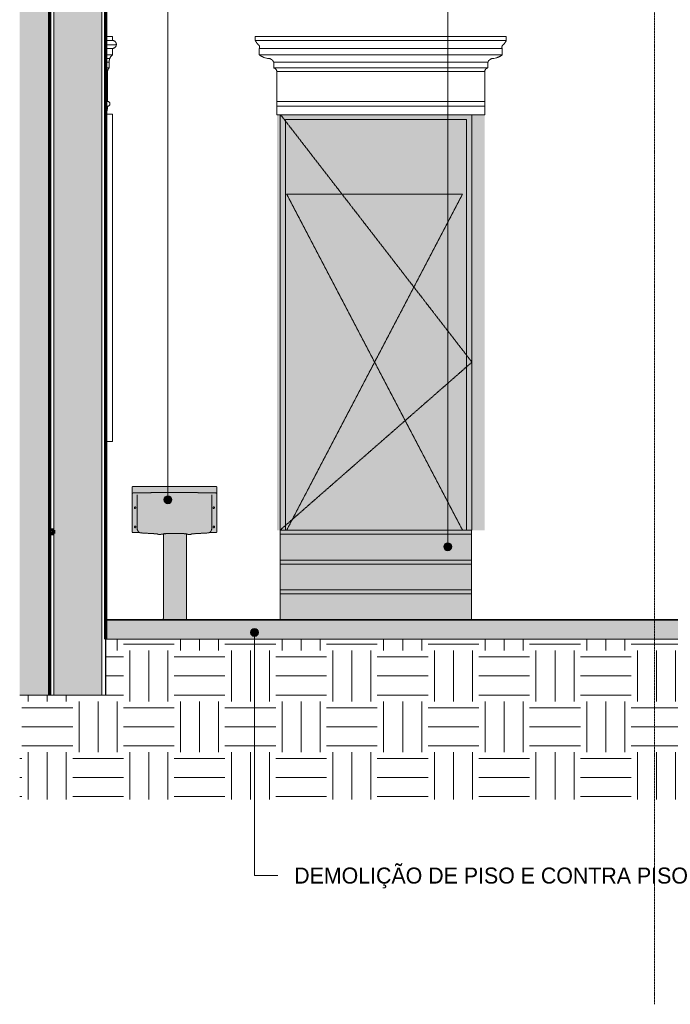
# Model space of a CAD drawing. Header units: millimetres. Extents: x -3164 to 46429, y -1932 to 8822.
# Tile 109 of 256: x 17970 to 22039, y -1932 to 4220. Entities that reach past the tile are written whole.
import ezdxf

# ---------------------------------------------------------------- set-up
doc = ezdxf.new("R2010")
doc.units = ezdxf.units.MM
for name, pattern in [('_Tracejado médio', [4, 3, -1]), ('_Tracejado pequeno', [2.25, 1.5, -0.75]), ('_Traço - ponto', [16, 12, -2, 0, -2])]:
    doc.linetypes.add(name, pattern=pattern)
for name, color, linetype, lineweight in [('A-DOOR', 31, 'Continuous', 25), ('A-DOOR-FRAM', 31, 'Continuous', 25), ('A-DOOR-HDLN', 31, '_Tracejado pequeno', 18), ('A-FLOR', 192, 'Continuous', 25), ('A-FLOR-PATT', 8, 'Continuous', 25), ('A-GENM', 13, 'Continuous', 18), ('A-GLAZ', 151, 'Continuous', 18), ('A-WALL', 113, 'Continuous', 18), ('A-WALL-PATT', 111, 'Continuous', 70), ('G-ANNO-TEXT', 231, 'Continuous', 9), ('P-SANR-FIXT', 6, 'Continuous', 25), ('S-GRID', 1, 'Continuous', 9), ('S-STRS', 31, 'Continuous', 25)]:
    doc.layers.add(name, color=color, linetype=linetype, lineweight=lineweight)
doc.styles.add('Arial_3', font='arial.ttf', dxfattribs={"height": 100})
pattern_1 = [(0, (11951.47, 0), (317.5, 317.5), [317.5, -317.5]), (0, (11951.47, 119.06), (317.5, 317.5), [317.5, -317.5]), (0, (11951.47, 238.12), (317.5, 317.5), [317.5, -317.5]), (90, (11991.15, 277.8), (-317.5, 317.5), [317.5, -317.5]), (90, (12110.22, 277.8), (-317.5, 317.5), [317.5, -317.5]), (90, (12229.28, 277.8), (-317.5, 317.5), [317.5, -317.5])]

# ---------------------------------------------------------------- blocks, each defined once
blk = doc.blocks.new('PORTA - Simples - 1_20 x 2_60-3911873-ELEVAÇÃO 6 - MANTER _ DEMOLIR')
at = {"layer": 'A-DOOR', "linetype": '_Tracejado médio', "lineweight": 18}
blk.add_hatch(color=41, dxfattribs=at).paths.add_polyline_path([(8624.4, 1030), (9024.8, 1030), (9024.8, 3595), (7894.8, 3595), (7894.8, 1030)], flags=0)
at = {"layer": 'A-DOOR-FRAM', "linetype": '_Tracejado médio', "lineweight": 18}
blk.add_hatch(color=41, dxfattribs=at).paths.add_polyline_path([(7894.8, 1030), (7894.8, 3595), (9024.8, 3595), (9024.8, 1030), (9059.8, 1030), (9059.8, 3626.1), (7859.8, 3626.1), (7859.8, 1030)], flags=0)
at = {"layer": 'A-DOOR', "color": 30, "linetype": '_Tracejado médio', "lineweight": 18}
for p, q in [((7862.9, 3626.1), (9059.8, 2080)), ((7894.8, 3595), (9024.8, 3595)), ((7894.8, 3595), (7894.8, 1030)), ((9024.8, 1030), (9024.8, 3595)), ((7859.8, 1030), (9059.8, 2080))]:
    blk.add_line(p, q, dxfattribs=at)
at = {"layer": 'A-DOOR-FRAM', "color": 30, "linetype": '_Tracejado médio', "lineweight": 18}
for p, q in [((7859.8, 3626.1), (7859.8, 1030)), ((7894.8, 3595), (7894.8, 1030)), ((7894.8, 3595), (9024.8, 3595)), ((9024.8, 3595), (9024.8, 1030)), ((9059.8, 1030), (9059.8, 3626.1)), ((9056.1, 1030), (9059.8, 1030))]:
    blk.add_line(p, q, dxfattribs=at)
blk = doc.blocks.new('Window_CV - Window_CV - 1 divisão-4329172-ELEVAÇÃO 6 - MANTER _ DEMOLIR')
at = {"layer": 'A-GLAZ'}
for p, q in [((6811.1, 3630), (6771.1, 3630)), ((6811.1, 3630), (6811.1, 1584)), ((6771.1, 1584), (6811.1, 1584))]:
    blk.add_line(p, q, dxfattribs=at)
blk = doc.blocks.new('porta dupla - P10 - 1_16 x 2_60 m-4336726-ELEVAÇÃO 6 - MANTER _ DEMOLIR')
at = {"layer": 'A-DOOR-HDLN', "color": 30, "linetype": '_Tracejado médio'}
for p, q in [((7901.1, 3130), (9001.1, 3130)), ((7901.1, 3130), (8451.1, 2080)), ((9001.1, 3130), (8451.1, 2080)), ((8451.1, 2080), (7901.1, 1030)), ((8451.1, 2080), (9001.1, 1030))]:
    blk.add_line(p, q, dxfattribs=at)
blk = doc.blocks.new('ornamento esquadrias - ornamento esquadrias-4133635-ELEVAÇÃO 6 - MANTER _ DEMOLIR')
at = {"layer": 'A-GENM'}
for p, q in [((25525.8, 4118.9), (23956.4, 4118.9)), ((23956.4, 4118.9), (23956.4, 4093.9)), ((25525.8, 4093.9), (23956.4, 4093.9)), ((23956.4, 4093.9), (25525.8, 4093.9)), ((25525.8, 4093.9), (25525.8, 4118.9)), ((23981.4, 4043.9), (25500.8, 4043.9)), ((25500.8, 4043.9), (23981.4, 4043.9)), ((23981.4, 4043.9), (23981.4, 4003.9)), ((25500.8, 4003.9), (23981.4, 4003.9)), ((23981.4, 4003.9), (25500.8, 4003.9)), ((25500.8, 4003.9), (25500.8, 4043.9)), ((24071.4, 3957.2), (25410.8, 3957.2)), ((25410.8, 3957.2), (24071.4, 3957.2)), ((24071.4, 3957.2), (24071.4, 3922.2)), ((25410.8, 3922.2), (25410.8, 3957.2)), ((25410.8, 3922.2), (24071.4, 3922.2)), ((24071.4, 3922.2), (25410.8, 3922.2)), ((25391.1, 3898.8), (24091.1, 3898.8)), ((24091.1, 3898.8), (24091.1, 3713)), ((24091.1, 3898.8), (25391.1, 3898.8)), ((25391.1, 3713), (25391.1, 3898.8)), ((25391.1, 3713), (24091.1, 3713)), ((24091.1, 3713), (25391.1, 3713)), ((24091.1, 3683), (24091.1, 3713)), ((25391.1, 3713), (25391.1, 3683)), ((24091.1, 3683), (25391.1, 3683)), ((24091.1, 3630), (24091.1, 3683)), ((24091.1, 3683), (25391.1, 3683)), ((25391.1, 3630), (24091.1, 3630)), ((25391.1, 3683), (25391.1, 3630))]:
    blk.add_line(p, q, dxfattribs=at)
for points, knots in [([(23975, 4067.3), (23973.4, 4068.8), (23971.2, 4071.2), (23968.4, 4074.6), (23966.7, 4076.7), (23965.5, 4078.4), (23964.2, 4080.1), (23963.1, 4081.7), (23962.1, 4083.3), (23961.1, 4084.9), (23960.1, 4086.6), (23959.2, 4088.3), (23958.2, 4090.2), (23957.4, 4091.7), (23956.9, 4092.8), (23956.5, 4093.6), (23956.4, 4093.9), (23956.4, 4093.9)], [0, 0, 0, 0, 0.142857, 0.214286, 0.285714, 0.321429, 0.357143, 0.428571, 0.464286, 0.5, 0.571429, 0.625, 0.678571, 0.785714, 0.839286, 0.892857, 1, 1, 1, 1]), ([(23981.4, 4043.9), (23981.4, 4043.9), (23981.6, 4044.2), (23982.4, 4045.8), (23983.2, 4048.2), (23983.7, 4051.5), (23983.5, 4054.9), (23982.9, 4057.5), (23982.3, 4059), (23981.6, 4060.4), (23980.8, 4061.8), (23979.8, 4063.2), (23978.2, 4065.1), (23976.5, 4066.4), (23975, 4067.3)], [0, 0, 0, 0, 0.125, 0.25, 0.375, 0.5, 0.625, 0.6875, 0.71875, 0.75, 0.8125, 0.84375, 0.875, 1, 1, 1, 1]), ([(25507.2, 4067.3), (25506.4, 4066.9), (25505, 4065.9), (25503.2, 4064.2), (25501.8, 4062.5), (25500.9, 4061.1), (25500.2, 4059.7), (25499.4, 4057.9), (25498.7, 4054.9), (25498.4, 4050.2), (25499.6, 4046.3), (25500.6, 4044.2), (25500.8, 4043.9), (25500.8, 4043.9)], [0, 0, 0, 0, 0.0625, 0.125, 0.1875, 0.21875, 0.25, 0.3125, 0.375, 0.5, 0.75, 0.875, 1, 1, 1, 1]), ([(25525.8, 4093.9), (25525.8, 4093.9), (25525.6, 4093.4), (25524.9, 4092), (25524.2, 4090.6), (25523.3, 4088.8), (25522.2, 4086.8), (25521.1, 4084.9), (25520.1, 4083.3), (25518.8, 4081.3), (25517.4, 4079.3), (25516, 4077.4), (25515.1, 4076.2), (25513.8, 4074.6), (25512.2, 4072.7), (25510.1, 4070.2), (25508.3, 4068.5), (25507.2, 4067.3)], [0, 0, 0, 0, 0.142857, 0.214286, 0.285714, 0.357143, 0.428571, 0.5, 0.535714, 0.571429, 0.678571, 0.705357, 0.732143, 0.785714, 0.839286, 0.892857, 1, 1, 1, 1]), ([(23981.4, 4003.9), (23983.1, 4002.6), (23986.6, 4000), (23991.3, 3996.9), (23995.4, 3994.6), (23999.6, 3992.3), (24004, 3990.2), (24008.5, 3988.4), (24013.1, 3986.6), (24021.4, 3984), (24028.7, 3982.4), (24033.7, 3981.7)], [-1, -1, -1, -1, -0.875, -0.75, -0.6875, -0.625, -0.5, -0.4375, -0.375, -0.25, 0, 0, 0, 0]), ([(25448.5, 3981.7), (25453.5, 3982.4), (25460.8, 3984), (25469.1, 3986.6), (25473.7, 3988.4), (25477.1, 3989.8), (25480.4, 3991.3), (25483.7, 3992.9), (25486.8, 3994.6), (25490.9, 3996.9), (25495.6, 4000), (25499.1, 4002.6), (25500.8, 4003.9)], [-1, -1, -1, -1, -0.75, -0.625, -0.5625, -0.5, -0.4375, -0.375, -0.3125, -0.25, -0.125, 0, 0, 0, 0]), ([(24033.7, 3981.7), (24036.4, 3981.9), (24040.5, 3981.7), (24045.7, 3980.6), (24048.9, 3979.6), (24051.4, 3978.6), (24053.2, 3977.7), (24054.9, 3976.8), (24056.6, 3975.7), (24058.3, 3974.6), (24059.9, 3973.4), (24061.4, 3972.1), (24062.8, 3970.7), (24064.2, 3969.2), (24065.9, 3967.2), (24068.7, 3963.4), (24070.5, 3959.7), (24071.4, 3957.2)], [-1, -1, -1, -1, -0.833333, -0.75, -0.666667, -0.625, -0.583333, -0.541667, -0.5, -0.458333, -0.416667, -0.375, -0.333333, -0.291667, -0.25, -0.166667, 0, 0, 0, 0]), ([(25410.8, 3957.2), (25411.7, 3959.8), (25413.5, 3963.4), (25416.6, 3967.8), (25418.9, 3970.2), (25420.8, 3972.1), (25422.3, 3973.4), (25423.9, 3974.6), (25425.5, 3975.7), (25427.2, 3976.8), (25429, 3977.7), (25430.8, 3978.6), (25432.7, 3979.3), (25434.5, 3980), (25437.1, 3980.8), (25441.7, 3981.7), (25445.8, 3981.9), (25448.5, 3981.7)], [-1, -1, -1, -1, -0.833333, -0.75, -0.666667, -0.625, -0.583333, -0.541667, -0.5, -0.458333, -0.416667, -0.375, -0.333333, -0.291667, -0.25, -0.166667, 0, 0, 0, 0]), ([(24071.4, 3922.2), (24072.3, 3922), (24073.6, 3921.6), (24075.4, 3921), (24076.6, 3920.4), (24077.8, 3919.8), (24079, 3919.1), (24080.1, 3918.4), (24081, 3917.8), (24081.7, 3917.2), (24082.4, 3916.7), (24083.2, 3915.9), (24084.1, 3915), (24085, 3914), (24085.9, 3913), (24086.6, 3911.9), (24087.4, 3910.8), (24088.1, 3909.6), (24088.7, 3908.3), (24089.4, 3906.7), (24090.5, 3903.6), (24091, 3900.8), (24091.1, 3898.8)], [-1, -1, -1, -1, -0.916667, -0.875, -0.833333, -0.791667, -0.75, -0.708333, -0.666667, -0.645833, -0.625, -0.583333, -0.541667, -0.5, -0.458333, -0.416667, -0.375, -0.333333, -0.291667, -0.25, -0.166667, 0, 0, 0, 0]), ([(25391.1, 3898.8), (25391.2, 3900.8), (25391.7, 3903.6), (25392.9, 3907.1), (25393.9, 3909.2), (25394.8, 3910.8), (25395.5, 3911.9), (25396.3, 3913), (25397.2, 3914), (25398.1, 3915), (25399, 3915.9), (25400, 3916.8), (25401, 3917.6), (25402.1, 3918.4), (25403.2, 3919.1), (25404.4, 3919.8), (25405.6, 3920.4), (25406.8, 3921), (25408.5, 3921.6), (25409.9, 3922), (25410.8, 3922.2)], [-1, -1, -1, -1, -0.833333, -0.75, -0.666667, -0.625, -0.583333, -0.541667, -0.5, -0.458333, -0.416667, -0.375, -0.333333, -0.291667, -0.25, -0.208333, -0.166667, -0.125, -0.083333, 0, 0, 0, 0])]:
    blk.add_open_spline(points, degree=3, knots=knots, dxfattribs=at)
blk = doc.blocks.new('ornamento esquadrias - ornamento esquadrias-V15-ELEVAÇÃO 6 - MANTER _ DEMOLIR')
at = {"layer": 'A-GENM'}
for p, q in [((6771.1, 4114.9), (6811.1, 4114.9)), ((6771.1, 4089.9), (6811.1, 4089.9)), ((6771.1, 4089.9), (6811.1, 4089.9)), ((6771.1, 4063.3), (6836.1, 4063.3)), ((6811.1, 4114.9), (6811.1, 4089.9)), ((6771.1, 4039.9), (6811.1, 4039.9)), ((6771.1, 4039.9), (6811.1, 4039.9)), ((6771.1, 3999.9), (6811.1, 3999.9)), ((6771.1, 3999.9), (6811.1, 3999.9)), ((6811.1, 4039.9), (6811.1, 3999.9)), ((6771.1, 3977.7), (6795.6, 3977.7)), ((6771.1, 3953.3), (6791.1, 3953.3)), ((6771.1, 3953.3), (6791.1, 3953.3)), ((6791.1, 3953.3), (6791.1, 3918.3)), ((6771.1, 3918.3), (6791.1, 3918.3)), ((6771.1, 3918.3), (6791.1, 3918.3)), ((6771.1, 3894.9), (6781.1, 3894.9)), ((6771.1, 3894.9), (6781.1, 3894.9)), ((6781.1, 3894.9), (6781.1, 3709.1))]:
    blk.add_line(p, q, dxfattribs=at)
for centre, radius, start, end in [((6781.1, 3694.1), 15, 270, 90), ((6643.9, 3677.5), 137.2, 337.97973, 0.65307)]:
    blk.add_arc(centre, radius, start, end, dxfattribs=at)
for points, knots in [([(6836.1, 4063.3), (6836.2, 4064.9), (6836.1, 4067.3), (6835.5, 4070.6), (6834.9, 4072.7), (6834.2, 4074.4), (6833.5, 4076.1), (6832.6, 4077.8), (6831.5, 4079.4), (6830.3, 4081), (6828.8, 4082.7), (6826.9, 4084.4), (6824.3, 4086.3), (6821.5, 4087.8), (6818.4, 4088.9), (6815.3, 4089.7), (6812.8, 4089.9), (6811.1, 4089.9)], [0, 0, 0, 0, 0.142857, 0.214286, 0.285714, 0.321429, 0.357143, 0.428571, 0.464286, 0.5, 0.571429, 0.625, 0.678571, 0.785714, 0.839286, 0.892857, 1, 1, 1, 1]), ([(6811.1, 4039.9), (6812.8, 4039.9), (6816.2, 4040.3), (6821.1, 4041.8), (6825.5, 4044.3), (6829.4, 4047.6), (6832, 4051), (6833.4, 4053.6), (6834.1, 4055), (6834.7, 4056.5), (6835.1, 4057.9), (6835.5, 4059.2), (6835.9, 4061.1), (6836.1, 4062.5), (6836.1, 4063.3)], [0, 0, 0, 0, 0.125, 0.25, 0.375, 0.5, 0.625, 0.6875, 0.71875, 0.75, 0.8125, 0.84375, 0.875, 1, 1, 1, 1]), ([(6811.1, 3999.9), (6809.7, 3998.6), (6807.2, 3996.1), (6804.5, 3993), (6802.7, 3990.6), (6801.2, 3988.4), (6799.9, 3986.3), (6798.7, 3984.4), (6797.8, 3982.7), (6796.5, 3980), (6795.8, 3978.5), (6795.6, 3977.7)], [-1, -1, -1, -1, -0.875, -0.75, -0.6875, -0.625, -0.5, -0.4375, -0.375, -0.25, 0, 0, 0, 0]), ([(6795.4, 3977.4), (6795.4, 3977.2), (6795.1, 3976.7), (6794.8, 3975.6), (6794.4, 3974.6), (6794.1, 3973.8), (6793.8, 3972.8), (6793.5, 3971.8), (6793.2, 3970.6), (6792.9, 3969.4), (6792.5, 3968.1), (6792.3, 3966.8), (6792, 3965.3), (6791.7, 3963.3), (6791.2, 3959.4), (6791.1, 3955.8), (6791.1, 3953.3)], [-0.8333333, -0.8333333, -0.8333333, -0.8333333, -0.75, -0.6666667, -0.625, -0.5833333, -0.5416667, -0.5, -0.4583333, -0.4166667, -0.375, -0.3333333, -0.2916667, -0.25, -0.1666667, 0, 0, 0, 0]), ([(6791.1, 3918.3), (6790.9, 3918.1), (6790.5, 3917.7), (6790, 3917), (6789.5, 3916.5), (6789, 3915.9), (6788.5, 3915.2), (6788, 3914.5), (6787.5, 3913.8), (6787.2, 3913.3), (6786.8, 3912.7), (6786.3, 3912), (6785.8, 3911), (6785.2, 3910.1), (6784.7, 3909), (6784.2, 3907.9), (6783.7, 3906.8), (6783.3, 3905.6), (6782.9, 3904.4), (6782.3, 3902.7), (6781.6, 3899.6), (6781.2, 3896.8), (6781.1, 3894.9)], [-1, -1, -1, -1, -0.916667, -0.875, -0.833333, -0.791667, -0.75, -0.708333, -0.666667, -0.645833, -0.625, -0.583333, -0.541667, -0.5, -0.458333, -0.416667, -0.375, -0.333333, -0.291667, -0.25, -0.166667, 0, 0, 0, 0])]:
    blk.add_open_spline(points, degree=3, knots=knots, dxfattribs=at)
blk = doc.blocks.new('Deca_Tanque_TQ_02_30 Litros - TQ_02_Branco Gelo GE17-4315747-ELEVAÇÃO 6 - MANTER _ DEMOLIR')
at = {"layer": 'P-SANR-FIXT', "linetype": '_Tracejado médio', "lineweight": 18}
blk.add_hatch(color=41, dxfattribs=at).paths.add_polyline_path([(7270.9, 470), (7273.3, 473.2), (7274.3, 477.1), (7273.9, 1004.8), (7280.7, 1004.9), (7288.2, 1002.8), (7295.9, 1002.6), (7303.5, 1004.3), (7306.6, 1007.2), (7412.3, 1013.5), (7416.8, 1015.1), (7460.9, 1015.2), (7463.1, 1016.5), (7464.6, 1019.9), (7464.4, 1298.8), (7462.9, 1301.5), (7460.1, 1303.1), (7458.6, 1303.3), (6938.6, 1303.1), (6935.4, 1300.6), (6934.6, 1297.9), (6934.6, 1020.1), (6936.1, 1016.5), (6938.3, 1015.2), (6939.6, 1015.1), (6982.5, 1015.1), (6986.9, 1013.5), (6991.6, 1012.8), (7093.1, 1006.7), (7095.8, 1004.3), (7103.4, 1002.6), (7111.2, 1002.8), (7118.7, 1004.9), (7130.4, 1004.8), (7130, 999.2), (7130.2, 475.6), (7130.8, 473.5), (7133.4, 470)], flags=0)
at = {"layer": 'P-SANR-FIXT', "color": 30, "linetype": '_Tracejado médio', "lineweight": 18}
for p, q in [((6934.6, 1297.9), (6934.6, 1020.1)), ((7458.6, 1303.3), (6940.1, 1303.3)), ((7464.6, 1019.9), (7464.6, 1297.2)), ((6966.1, 1041.9), (6966.1, 1251.9)), ((7433.1, 1041.9), (7433.1, 1251.9)), ((6939.6, 1015.1), (6982.5, 1015.1)), ((6991.6, 1012.8), (7092.6, 1007.2)), ((7118.7, 1004.9), (7130.4, 1004.8)), ((7130, 999.2), (7130, 477.8)), ((7273.9, 1004.8), (7280.7, 1004.9)), ((7274.3, 477.1), (7274.3, 999.2)), ((7306.6, 1007.2), (7407.7, 1012.8)), ((7416.8, 1015.1), (7459.6, 1015.1))]:
    blk.add_line(p, q, dxfattribs=at)
for centre, radius, start, end in [((6940.1, 1297.9), 5.41, 90, 180), ((7458.6, 1297.2), 6.05, 0, 90), ((6939.7, 1267.2), 5.09, 187.07162, 269.43967), ((7459.7, 1267.1), 4.94, 268.69413, 351.30587), ((6953.6, 1170.5), 4.94, 0, 180), ((6953.6, 1170.5), 4.94, 180, 0), ((7445.6, 1170.5), 4.94, 0, 180), ((7445.6, 1170.5), 4.94, 180, 0), ((6953.6, 1050.5), 4.94, 0, 180), ((6953.6, 1050.5), 4.94, 180, 0), ((7445.6, 1050.5), 4.94, 0, 180), ((7445.6, 1050.5), 4.94, 180, 0), ((6939.6, 1020.1), 5, 180, 270), ((6996.4, 1041.9), 30.2, 180, 242.69641), ((6993.1, 1037.8), 25.1, 245.03995, 266.61611), ((7089.3, 1003.6), 4.91, 30.27062, 46.55001), ((7096.9, 1008.1), 3.94, 210.5365, 253.7287), ((7106.5, 1034.2), 31.7, 250.29524, 292.7022), ((7171.5, 999.2), 41.5, 172.31206, 180), ((7135, 1004.6), 4.61, 105.6973, 178.3027), ((7140.3, 1028.6), 20.6, 251.36843, 296.36295), ((7201.1, 2391.6), 1382.4, 267.85902, 272.22274), ((7264, 1028.6), 20.6, 243.16966, 288.63157), ((7269.3, 1004.6), 4.61, 1.6973, 74.3027), ((7232.8, 999.2), 41.5, 360, 7.68794), ((7292.8, 1034.2), 31.7, 247.63267, 289.70476), ((7302.4, 1008.1), 3.94, 286.2713, 329.4635), ((7310, 1003.6), 4.91, 133.44999, 149.72938), ((7406.2, 1037.8), 25.1, 273.38389, 294.96005), ((7402.9, 1041.9), 30.2, 297.30359, 0), ((7459.6, 1020.1), 5, 270, 358.38142), ((7139.8, 477.5), 9.86, 177.8161, 229.2052), ((7264.4, 477.5), 9.86, 310.7948, 357.8161)]:
    blk.add_arc(centre, radius, start, end, dxfattribs=at)
blk.add_ellipse((7199.6, 1262.1), major_axis=(260, 0), ratio=0.011413, start_param=0, end_param=3.141593, dxfattribs=at)

msp = doc.modelspace()

# ---------------------------------------------------------------- hatches: boundary and pattern name
at = {"layer": 'A-FLOR-PATT', "lineweight": 18}
h = msp.add_hatch(dxfattribs=at)
h.set_pattern_fill('FP_3', color=256, style=0, pattern_type=2)
h.set_pattern_definition(pattern_1)
h.paths.add_polyline_path([(27493.3, -653), (30884.8, -653), (30884.8, -140), (30584.8, -140), (30584.8, 870), (24799.8, 870), (24799.8, -653), (25946.3, -653)], flags=0)
h.paths.add_polyline_path([(18159.8, -653), (18159.8, 0), (17970.3, 0), (17970.3, -653)], flags=0)
msp.add_hatch(color=21, dxfattribs=at).paths.add_polyline_path([(21160.7, 350), (24499.8, 350), (24499.8, 470), (18509.8, 470), (18509.8, 350), (20363.1, 350)], flags=0)
h = msp.add_hatch(dxfattribs=at)
h.set_pattern_fill('FP_3', color=256, style=0, pattern_type=2)
h.set_pattern_definition(pattern_1)
h.paths.add_polyline_path([(18302, -653), (24799.8, -653), (24799.8, 0), (24499.8, 0), (24499.8, 350), (18509.8, 350), (18509.8, 0), (18159.8, 0), (18159.8, -653), (18301, -653)], flags=0)
at = {"layer": 'A-WALL'}
msp.add_hatch(color=254, dxfattribs=at).paths.add_polyline_path([(19578.5, 1030), (20878.5, 1030), (20878.5, 3626.1), (19578.5, 3626.1), (19578.5, 1326.9)], flags=0)
at = {"layer": 'A-WALL-PATT'}
msp.add_hatch(color=256, dxfattribs=at).paths.add_polyline_path([(18484.8, 0), (18484.8, 5328.7), (18184.8, 5328.7), (18184.8, 0)], flags=0)
at = {"layer": 'A-WALL-PATT', "lineweight": 18}
msp.add_hatch(color=256, dxfattribs=at).paths.add_polyline_path([(18159.8, 0), (18159.8, 5048.7), (17970.3, 5048.7), (17970.3, 0)], flags=0)
at = {"layer": 'G-ANNO-TEXT'}
h = msp.add_hatch(color=7, dxfattribs=at)
edge = h.paths.add_edge_path(flags=0)
edge.add_arc((18897.2, 1220.3), 25, 0, 360)
h = msp.add_hatch(color=7, dxfattribs=at)
edge = h.paths.add_edge_path(flags=0)
edge.add_arc((20647.4, 926.9), 25, 0, 360)
h = msp.add_hatch(color=7, dxfattribs=at)
edge = h.paths.add_edge_path(flags=0)
edge.add_arc((19438.8, 391.2), 25, 0, 360)
at = {"layer": 'S-STRS'}
for points in [[(20363.1, 1005), (20794.8, 1005), (20794.8, 1030), (19598.5, 1030), (19598.5, 1005)], [(19598.5, 843.3), (20794.8, 843.3), (20794.8, 1005), (19598.5, 1005)], [(20363.1, 818.3), (20794.8, 818.3), (20794.8, 843.3), (19598.5, 843.3), (19598.5, 818.3)], [(19598.5, 656.7), (20794.8, 656.7), (20794.8, 818.3), (19598.5, 818.3)], [(20363.1, 631.7), (20794.8, 631.7), (20794.8, 656.7), (19598.5, 656.7), (19598.5, 631.7)], [(19598.5, 470), (20794.8, 470), (20794.8, 631.7), (19598.5, 631.7)]]:
    msp.add_hatch(color=254, dxfattribs=at).paths.add_polyline_path(points, flags=0)

# ---------------------------------------------------------------- linework, layer by layer
at = {"layer": 'A-FLOR', "lineweight": 70}
for p, q in [((18184.8, 1030), (18159.8, 1030)), ((18159.8, 1010), (18184.8, 1010)), ((18184.8, 1010), (18184.8, 1030))]:
    msp.add_line(p, q, dxfattribs=at)
at = {"layer": 'A-FLOR', "color": 40, "linetype": '_Tracejado médio', "lineweight": 35}
for p, q in [((24499.8, 470), (18509.8, 470)), ((18509.8, 470), (18509.8, 350))]:
    msp.add_line(p, q, dxfattribs=at)
at = {"layer": 'A-FLOR', "color": 30, "linetype": '_Tracejado médio', "lineweight": 18}
msp.add_line((18509.8, 350), (24499.8, 350), dxfattribs=at)
at = {"layer": 'A-FLOR', "lineweight": 18}
msp.add_line((24499.8, 350), (18509.8, 350), dxfattribs=at)
at = {"layer": 'A-WALL', "lineweight": 70}
for p, q in [((18159.8, 0), (18159.8, 5328.7)), ((18509.8, 350), (18509.8, 5328.7))]:
    msp.add_line(p, q, dxfattribs=at)
at = {"layer": 'A-WALL'}
for p, q in [((18162.3, 0), (18162.3, 5328.7)), ((18184.8, 0), (18184.8, 5328.7)), ((18484.8, 0), (18484.8, 5328.7)), ((18507.3, 0), (18507.3, 5328.7)), ((18509.8, 0), (18509.8, 350)), ((17970.3, 0), (18509.8, 0))]:
    msp.add_line(p, q, dxfattribs=at)
at = {"layer": 'G-ANNO-TEXT', "color": 7}
for p, q in [((18897.2, 1220.3), (18897.2, 6711.7)), ((20647.4, 926.9), (20647.4, 6711.7)), ((19438.8, 391.2), (19438.8, -1127.6)), ((19438.8, -1127.6), (19584.9, -1127.6))]:
    msp.add_line(p, q, dxfattribs=at)
for centre in [(18897.2, 1220.3), (20647.4, 926.9), (19438.8, 391.2)]:
    msp.add_circle(centre, 25, dxfattribs=at)
at = {"layer": 'S-GRID', "linetype": '_Traço - ponto'}
msp.add_line((21939.8, -1932), (21939.8, 8028.5), dxfattribs=at)
at = {"layer": 'S-STRS', "color": 30, "linetype": '_Tracejado médio', "lineweight": 18}
for p, q in [((19598.5, 1030), (20794.8, 1030)), ((19598.5, 1005), (19598.5, 1030)), ((20794.8, 1005), (19598.5, 1005)), ((19598.5, 843.3), (19598.5, 1005)), ((20794.8, 1005), (19598.5, 1005)), ((20794.8, 1030), (20794.8, 1005)), ((20794.8, 1005), (20794.8, 843.3)), ((19598.5, 843.3), (20794.8, 843.3)), ((19598.5, 818.3), (19598.5, 843.3)), ((19598.5, 656.7), (19598.5, 818.3)), ((20794.8, 818.3), (19598.5, 818.3)), ((20794.8, 818.3), (19598.5, 818.3)), ((20794.8, 818.3), (20794.8, 843.3)), ((20794.8, 818.3), (20794.8, 656.7)), ((19598.5, 656.7), (20794.8, 656.7)), ((19598.5, 631.7), (19598.5, 656.7)), ((19598.5, 470), (19598.5, 631.7)), ((20794.8, 631.7), (19598.5, 631.7)), ((20794.8, 631.7), (19598.5, 631.7)), ((20794.8, 631.7), (20794.8, 656.7)), ((20794.8, 631.7), (20794.8, 470))]:
    msp.add_line(p, q, dxfattribs=at)

# ---------------------------------------------------------------- block references
at = {"layer": 'A-DOOR', "color": 30, "linetype": '_Tracejado médio', "lineweight": 18}
for name in ['PORTA - Simples - 1_20 x 2_60-3911873-ELEVAÇÃO 6 - MANTER _ DEMOLIR', 'porta dupla - P10 - 1_16 x 2_60 m-4336726-ELEVAÇÃO 6 - MANTER _ DEMOLIR']:
    msp.add_blockref(name, (11738.7, 0), dxfattribs=at)
at = {"layer": 'A-GENM'}
for name, p in [('ornamento esquadrias - ornamento esquadrias-V15-ELEVAÇÃO 6 - MANTER _ DEMOLIR', (11738.7, 0)), ('ornamento esquadrias - ornamento esquadrias-4133635-ELEVAÇÃO 6 - MANTER _ DEMOLIR', (-4512.6, -3.9))]:
    msp.add_blockref(name, p, dxfattribs=at)
at = {"layer": 'A-GLAZ'}
msp.add_blockref('Window_CV - Window_CV - 1 divisão-4329172-ELEVAÇÃO 6 - MANTER _ DEMOLIR', (11738.7, 0), dxfattribs=at)
at = {"layer": 'P-SANR-FIXT', "color": 30, "linetype": '_Tracejado médio', "lineweight": 18}
msp.add_blockref('Deca_Tanque_TQ_02_30 Litros - TQ_02_Branco Gelo GE17-4315747-ELEVAÇÃO 6 - MANTER _ DEMOLIR', (11738.7, 0), dxfattribs=at)

# ---------------------------------------------------------------- texts
at = {"layer": 'G-ANNO-TEXT', "color": 7, "insert": (19686.5, -1077.6), "char_height": 100, "width": 3178.691, "attachment_point": 1, "style": 'Arial_3'}
msp.add_mtext('DEMOLIÇÃO DE PISO E CONTRA PISO', dxfattribs=at)

doc.saveas('drawing.dxf')
